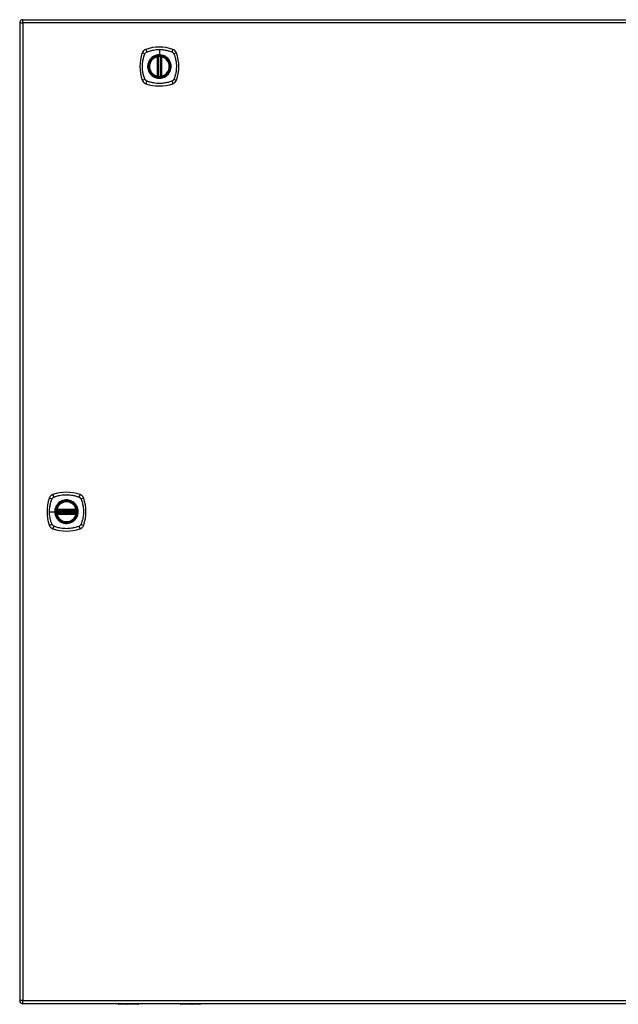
# Model space of a CAD drawing. Header units: inches. Extents: x 101 to 245, y 76 to 106.
# Tile 4 of 6: x 173 to 192, y 76 to 106. Entities that reach past the tile are written whole.
import ezdxf

# ---------------------------------------------------------------- set-up
doc = ezdxf.new("R2010")
doc.units = ezdxf.units.IN
doc.header["$MEASUREMENT"] = 0
doc.layers.add('Visible Edges(ANSI)', color=7, linetype='Continuous', lineweight=25)
doc.layers.add('Visible Tangent Edges(ANSI)', color=7, linetype='Continuous', lineweight=25)

msp = doc.modelspace()

# ---------------------------------------------------------------- linework, layer by layer
at = {"layer": 'Visible Edges(ANSI)'}
for p, q in [((173.426, 106.307), (245.031, 106.307)), ((173.327, 106.208), (173.327, 76.488)), ((177.518, 104.591), (177.518, 105.176)), ((177.537, 104.587), (177.537, 105.18)), ((177.616, 105.18), (177.616, 104.587)), ((177.636, 105.176), (177.636, 104.591)), ((174.454, 91.388), (175.048, 91.388)), ((174.458, 91.408), (175.044, 91.408)), ((175.048, 91.309), (174.454, 91.309)), ((175.044, 91.289), (174.458, 91.289)), ((245.031, 76.389), (173.426, 76.389)), ((176.931, 76.37), (176.347, 76.37)), ((176.947, 76.389), (176.947, 76.386)), ((178.207, 76.386), (178.207, 76.389)), ((178.807, 76.37), (178.223, 76.37))]:
    msp.add_line(p, q, dxfattribs=at)
for centre, radius in [((177.577, 104.883), 0.32), ((177.577, 104.883), 0.315), ((174.751, 91.348), 0.32), ((174.751, 91.348), 0.315)]:
    msp.add_circle(centre, radius, dxfattribs=at)
for centre, radius, start, end in [((173.426, 106.208), 0.099, 90, 180), ((177.222, 105.238), 0.177, 108.7722, 161.2278), ((177.577, 104.194), 1.28, 71.2278, 108.7722), ((177.932, 105.238), 0.177, 18.7722, 71.2278), ((178.266, 104.883), 1.28, 161.2278, 198.7722), ((177.577, 104.883), 0.313, 103.6344, 256.3656), ((177.577, 104.883), 0.313, 99.784, 103.6344), ((177.506, 105.176), 0.0118, 0, 103.6344), ((177.526, 105.18), 0.0118, 0, 99.784), ((177.577, 104.883), 0.313, 84.7499, 95.2501), ((177.628, 105.18), 0.0118, 80.216, 180), ((177.577, 104.883), 0.313, 76.3656, 80.216), ((177.648, 105.176), 0.0118, 76.3656, 180), ((177.577, 104.883), 0.313, 283.6344, 76.3656), ((176.888, 104.883), 1.28, 341.2278, 18.7722), ((177.506, 104.591), 0.0118, 256.3656, 0), ((177.577, 104.883), 0.313, 256.3656, 260.216), ((177.526, 104.587), 0.0118, 260.216, 0), ((177.577, 104.883), 0.313, 264.7499, 275.2501), ((177.628, 104.587), 0.0118, 180, 279.784), ((177.577, 104.883), 0.313, 279.784, 283.6344), ((177.648, 104.591), 0.0118, 180, 283.6344), ((177.222, 104.529), 0.177, 198.7722, 251.2278), ((177.577, 105.572), 1.28, 251.2278, 288.7722), ((177.932, 104.529), 0.177, 288.7722, 341.2278), ((174.751, 90.659), 1.28, 71.2278, 108.7722), ((175.44, 91.348), 1.28, 161.2278, 198.7722), ((174.396, 91.703), 0.177, 108.7722, 161.2278), ((174.751, 91.348), 0.313, 13.6344, 166.3656), ((175.106, 91.703), 0.177, 18.7722, 71.2278), ((174.062, 91.348), 1.28, 341.2278, 18.7722), ((174.751, 91.348), 0.313, 174.7499, 185.2501), ((174.751, 91.348), 0.313, 166.3656, 170.216), ((174.454, 91.4), 0.0118, 170.216, 270), ((174.458, 91.419), 0.0118, 166.3656, 270), ((175.044, 91.419), 0.0118, 270, 13.6344), ((175.048, 91.4), 0.0118, 270, 9.784), ((174.751, 91.348), 0.313, 9.784, 13.6344), ((174.751, 91.348), 0.313, 354.7499, 5.2501), ((174.454, 91.297), 0.0118, 90, 189.784), ((174.751, 91.348), 0.313, 189.784, 193.6344), ((174.458, 91.277), 0.0118, 90, 193.6344), ((174.751, 91.348), 0.313, 193.6344, 346.3656), ((175.044, 91.277), 0.0118, 346.3656, 90), ((175.048, 91.297), 0.0118, 350.216, 90), ((174.751, 91.348), 0.313, 346.3656, 350.216), ((174.396, 90.994), 0.177, 198.7722, 251.2278), ((174.751, 92.037), 1.28, 251.2278, 288.7722), ((175.106, 90.994), 0.177, 288.7722, 341.2278), ((173.426, 76.488), 0.099, 180, 270), ((176.347, 76.39), 0.0197, 180.5386, 270), ((176.931, 76.386), 0.0157, 270, 0), ((178.223, 76.386), 0.0157, 180, 270), ((178.807, 76.39), 0.0197, 270, 359.4614)]:
    msp.add_arc(centre, radius, start, end, dxfattribs=at)
for points, knots in [([(177.548, 105.195), (177.547, 105.195), (177.545, 105.195), (177.541, 105.194), (177.538, 105.194), (177.533, 105.193), (177.53, 105.193), (177.525, 105.192), (177.524, 105.192), (177.524, 105.192)], [0, 0, 0, 0, 0.01176793, 0.01176793, 0.03059662, 0.03059662, 0.06072253, 0.06072253, 0.09414345, 0.09414345, 0.09414345, 0.09414345]), ([(177.63, 105.192), (177.63, 105.192), (177.63, 105.192), (177.629, 105.192), (177.628, 105.192), (177.625, 105.193), (177.622, 105.193), (177.615, 105.194), (177.61, 105.195), (177.605, 105.195)], [0, 0, 0, 0, 0.01176876, 0.01176876, 0.03059878, 0.03059878, 0.0607268, 0.0607268, 0.09415008, 0.09415008, 0.09415008, 0.09415008]), ([(177.524, 104.575), (177.524, 104.575), (177.525, 104.575), (177.53, 104.574), (177.533, 104.573), (177.538, 104.573), (177.541, 104.572), (177.545, 104.572), (177.547, 104.572), (177.548, 104.572)], [0, 0, 0, 0, 0.03342093, 0.03342093, 0.06354683, 0.06354683, 0.08237552, 0.08237552, 0.09414345, 0.09414345, 0.09414345, 0.09414345]), ([(177.605, 104.572), (177.61, 104.572), (177.615, 104.573), (177.622, 104.574), (177.625, 104.574), (177.628, 104.575), (177.629, 104.575), (177.63, 104.575), (177.63, 104.575), (177.63, 104.575)], [0, 0, 0, 0, 0.03342328, 0.03342328, 0.06355131, 0.06355131, 0.08238132, 0.08238132, 0.09415008, 0.09415008, 0.09415008, 0.09415008]), ([(174.442, 91.402), (174.442, 91.402), (174.442, 91.401), (174.442, 91.401), (174.442, 91.4), (174.442, 91.396), (174.441, 91.393), (174.44, 91.386), (174.44, 91.382), (174.439, 91.377)], [0, 0, 0, 0, 0.01176876, 0.01176876, 0.03059878, 0.03059878, 0.0607268, 0.0607268, 0.09415008, 0.09415008, 0.09415008, 0.09415008]), ([(174.439, 91.32), (174.439, 91.318), (174.439, 91.316), (174.44, 91.312), (174.44, 91.31), (174.441, 91.304), (174.441, 91.301), (174.442, 91.296), (174.442, 91.295), (174.442, 91.295)], [0, 0, 0, 0, 0.01176793, 0.01176793, 0.03059662, 0.03059662, 0.06072253, 0.06072253, 0.09414345, 0.09414345, 0.09414345, 0.09414345]), ([(175.063, 91.377), (175.062, 91.382), (175.062, 91.386), (175.061, 91.393), (175.06, 91.396), (175.06, 91.4), (175.059, 91.401), (175.059, 91.401), (175.059, 91.402), (175.059, 91.402)], [0, 0, 0, 0, 0.03342328, 0.03342328, 0.06355131, 0.06355131, 0.08238132, 0.08238132, 0.09415008, 0.09415008, 0.09415008, 0.09415008]), ([(175.059, 91.295), (175.059, 91.295), (175.06, 91.296), (175.06, 91.301), (175.061, 91.304), (175.061, 91.31), (175.062, 91.312), (175.062, 91.316), (175.062, 91.318), (175.063, 91.32)], [0, 0, 0, 0, 0.03342093, 0.03342093, 0.06354683, 0.06354683, 0.08237552, 0.08237552, 0.09414345, 0.09414345, 0.09414345, 0.09414345])]:
    msp.add_open_spline(points, degree=3, knots=knots, dxfattribs=at)
at = {"layer": 'Visible Tangent Edges(ANSI)'}
for p, q in [((173.426, 106.208), (173.426, 106.307)), ((173.327, 106.208), (173.426, 106.208)), ((245.031, 106.208), (173.426, 106.208)), ((173.426, 106.208), (173.426, 76.488)), ((177.577, 105.4), (177.577, 105.24)), ((177.506, 105.176), (177.503, 105.188)), ((177.506, 105.176), (177.518, 105.176)), ((177.506, 105.176), (177.506, 104.591)), ((177.518, 105.176), (177.528, 105.176)), ((177.524, 105.192), (177.525, 105.186)), ((177.527, 105.18), (177.537, 105.18)), ((177.528, 104.591), (177.528, 105.176)), ((177.549, 105.183), (177.548, 105.195)), ((177.549, 104.583), (177.549, 105.183)), ((177.577, 105.235), (177.577, 105.24)), ((177.604, 105.183), (177.605, 105.195)), ((177.604, 105.183), (177.604, 104.583)), ((177.616, 105.18), (177.626, 105.18)), ((177.626, 105.176), (177.636, 105.176)), ((177.626, 105.176), (177.626, 104.591)), ((177.629, 105.186), (177.63, 105.192)), ((177.636, 105.176), (177.648, 105.176)), ((177.651, 105.188), (177.648, 105.176)), ((177.648, 104.591), (177.648, 105.176)), ((177.503, 104.579), (177.506, 104.591)), ((177.518, 104.591), (177.506, 104.591)), ((177.528, 104.591), (177.518, 104.591)), ((177.525, 104.581), (177.524, 104.575)), ((177.537, 104.587), (177.527, 104.587)), ((177.548, 104.572), (177.549, 104.583)), ((177.605, 104.572), (177.604, 104.583)), ((177.626, 104.587), (177.616, 104.587)), ((177.636, 104.591), (177.626, 104.591)), ((177.63, 104.575), (177.629, 104.581)), ((177.648, 104.591), (177.636, 104.591)), ((177.648, 104.591), (177.651, 104.579)), ((174.234, 91.348), (174.394, 91.348)), ((174.399, 91.348), (174.394, 91.348)), ((174.451, 91.376), (174.439, 91.377)), ((174.451, 91.321), (174.439, 91.32)), ((174.448, 91.4), (174.442, 91.402)), ((174.447, 91.422), (174.458, 91.419)), ((174.451, 91.376), (175.051, 91.376)), ((175.051, 91.321), (174.451, 91.321)), ((174.454, 91.388), (174.454, 91.398)), ((174.458, 91.408), (174.458, 91.419)), ((175.044, 91.419), (174.458, 91.419)), ((174.458, 91.398), (174.458, 91.408)), ((174.458, 91.398), (175.044, 91.398)), ((175.044, 91.419), (175.055, 91.422)), ((175.044, 91.419), (175.044, 91.408)), ((175.044, 91.408), (175.044, 91.398)), ((175.048, 91.398), (175.048, 91.388)), ((175.063, 91.377), (175.051, 91.376)), ((175.063, 91.32), (175.051, 91.321)), ((175.059, 91.402), (175.053, 91.4)), ((174.442, 91.295), (174.448, 91.296)), ((174.458, 91.277), (174.447, 91.275)), ((174.454, 91.299), (174.454, 91.309)), ((174.458, 91.289), (174.458, 91.299)), ((175.044, 91.299), (174.458, 91.299)), ((174.458, 91.277), (174.458, 91.289)), ((174.458, 91.277), (175.044, 91.277)), ((175.044, 91.299), (175.044, 91.289)), ((175.044, 91.289), (175.044, 91.277)), ((175.055, 91.275), (175.044, 91.277)), ((175.048, 91.309), (175.048, 91.299)), ((175.053, 91.296), (175.059, 91.295)), ((173.426, 76.488), (173.327, 76.488)), ((173.426, 76.389), (173.426, 76.488)), ((173.426, 76.488), (245.031, 76.488)), ((176.347, 76.389), (176.347, 76.37)), ((176.931, 76.37), (176.931, 76.389)), ((178.223, 76.389), (178.223, 76.37)), ((178.807, 76.37), (178.807, 76.389))]:
    msp.add_line(p, q, dxfattribs=at)
for centre, radius in [((177.577, 104.883), 0.346), ((177.577, 104.883), 0.342), ((177.577, 104.883), 0.325), ((177.577, 104.883), 0.324), ((174.751, 91.348), 0.346), ((174.751, 91.348), 0.342), ((174.751, 91.348), 0.325), ((174.751, 91.348), 0.324)]:
    msp.add_circle(centre, radius, dxfattribs=at)
for centre, start, end in [((177.577, 104.883), 103.6344, 256.3656), ((177.577, 104.883), 84.7499, 95.2501), ((177.577, 104.883), 283.6344, 76.3656), ((177.577, 104.883), 264.7499, 275.2501), ((174.751, 91.348), 13.6344, 166.3656), ((174.751, 91.348), 174.7499, 185.2501), ((174.751, 91.348), 354.7499, 5.2501), ((174.751, 91.348), 193.6344, 346.3656)]:
    msp.add_arc(centre, 0.301, start, end, dxfattribs=at)
for centre, major_axis, ratio, start_param, end_param in [((177.203, 105.296), (-0.037, 0.112), 0.042597, 0.170073, 1.307344), ((177.951, 105.296), (0.037, 0.112), 0.042597, 4.975842, 6.113112), ((177.165, 105.258), (-0.112, 0.037), 0.042597, 4.975842, 6.113112), ((177.524, 105.191), (-0.00893, -0.00773), 0.431674, 0, 1.315955), ((177.529, 105.18), (-0.0116, -0.0021), 0.025638, 4.856604, 6.283185), ((177.625, 105.18), (0.0116, -0.0021), 0.025638, 0, 1.426581), ((177.63, 105.191), (0.00893, -0.00773), 0.431674, 4.96723, 6.283185), ((177.989, 105.258), (0.112, 0.037), 0.042597, 0.170073, 1.307344), ((177.165, 104.509), (-0.112, -0.037), 0.042597, 0.170073, 1.307344), ((177.524, 104.575), (-0.00893, 0.00773), 0.431674, 4.96723, 6.283185), ((177.529, 104.587), (-0.0116, 0.0021), 0.025638, 0, 1.426581), ((177.625, 104.587), (0.0116, 0.0021), 0.025638, 4.856604, 6.283185), ((177.63, 104.575), (0.00893, 0.00773), 0.431674, 0, 1.315955), ((177.989, 104.509), (0.112, -0.037), 0.042597, 4.975842, 6.113112), ((177.203, 104.471), (-0.037, -0.112), 0.042597, 4.975842, 6.113112), ((177.951, 104.471), (0.037, -0.112), 0.042597, 0.170073, 1.307344), ((174.339, 91.723), (-0.112, 0.037), 0.042597, 4.975842, 6.113112), ((174.377, 91.761), (-0.037, 0.112), 0.042597, 0.170073, 1.307344), ((175.125, 91.761), (0.037, 0.112), 0.042597, 4.975842, 6.113112), ((175.163, 91.723), (0.112, 0.037), 0.042597, 0.170073, 1.307344), ((174.443, 91.401), (0.00773, 0.00893), 0.431674, 4.96723, 6.283185), ((174.454, 91.396), (0.0021, 0.0116), 0.025638, 0, 1.426581), ((175.048, 91.396), (-0.0021, 0.0116), 0.025638, 4.856604, 6.283185), ((175.059, 91.401), (-0.00773, 0.00893), 0.431674, 0, 1.315955), ((174.443, 91.295), (0.00773, -0.00893), 0.431674, 0, 1.315955), ((174.454, 91.301), (0.0021, -0.0116), 0.025638, 4.856604, 6.283185), ((175.048, 91.301), (-0.0021, -0.0116), 0.025638, 0, 1.426581), ((175.059, 91.295), (-0.00773, -0.00893), 0.431674, 4.96723, 6.283185), ((174.339, 90.974), (-0.112, -0.037), 0.042597, 0.170073, 1.307344), ((174.377, 90.936), (-0.037, -0.112), 0.042597, 4.975842, 6.113112), ((175.125, 90.936), (0.037, -0.112), 0.042597, 0.170073, 1.307344), ((175.163, 90.974), (0.112, -0.037), 0.042597, 4.975842, 6.113112)]:
    msp.add_ellipse(centre, major_axis=major_axis, ratio=ratio, start_param=start_param, end_param=end_param, dxfattribs=at)
for points, knots in [([(177.188, 105.323), (177.193, 105.325), (177.197, 105.327), (177.202, 105.33), (177.205, 105.331), (177.209, 105.332), (177.22, 105.336), (177.227, 105.339), (177.248, 105.346), (177.263, 105.351), (177.296, 105.361), (177.315, 105.366), (177.355, 105.376), (177.376, 105.38), (177.427, 105.389), (177.457, 105.393), (177.517, 105.399), (177.547, 105.4), (177.577, 105.4)], [-2.0916334, -2.0916334, -2.0916334, -2.0916334, -2.0642813, -2.0642813, -2.0642813, -2.0356922, -2.0356922, -1.9797509, -1.9797509, -1.8678685, -1.8678685, -1.7251565, -1.7251565, -1.5653756, -1.5653756, -1.3447881, -1.3447881, -1.1256399, -1.1256399, -1.1256399, -1.1256399]), ([(177.577, 105.4), (177.58, 105.4), (177.584, 105.4), (177.634, 105.399), (177.68, 105.396), (177.765, 105.383), (177.803, 105.375), (177.879, 105.355), (177.916, 105.343), (177.952, 105.33), (177.957, 105.327), (177.961, 105.325), (177.965, 105.323)], [-1.1256399, -1.1256399, -1.1256399, -1.1256399, -1.0995163, -1.0995163, -0.7599169, -0.7599169, -0.4729864, -0.4729864, -0.1860606, -0.1860606, -0.1860606, -0.158713, -0.158713, -0.158713, -0.158713]), ([(177.137, 104.495), (177.135, 104.499), (177.133, 104.503), (177.131, 104.508), (177.117, 104.544), (177.105, 104.582), (177.085, 104.657), (177.077, 104.695), (177.065, 104.78), (177.061, 104.826), (177.06, 104.906), (177.061, 104.94), (177.067, 105.003), (177.071, 105.033), (177.08, 105.084), (177.085, 105.105), (177.094, 105.146), (177.099, 105.164), (177.109, 105.197), (177.114, 105.212), (177.121, 105.234), (177.124, 105.241), (177.128, 105.251), (177.129, 105.255), (177.131, 105.259), (177.133, 105.263), (177.135, 105.268), (177.137, 105.272)], [-2.091632, -2.091632, -2.091632, -2.091632, -2.064284, -2.064284, -2.064284, -1.777358, -1.777358, -1.490428, -1.490428, -1.150828, -1.150828, -0.905556, -0.905556, -0.684969, -0.684969, -0.525188, -0.525188, -0.382476, -0.382476, -0.270594, -0.270594, -0.214652, -0.214652, -0.186063, -0.186063, -0.186063, -0.158711, -0.158711, -0.158711, -0.158711]), ([(177.137, 105.272), (177.137, 105.273), (177.138, 105.274), (177.141, 105.28), (177.144, 105.285), (177.151, 105.295), (177.154, 105.298), (177.158, 105.302)], [-0.07033438, -0.07033438, -0.07033438, -0.07033438, -0.06421309, -0.06421309, -0.02948796, -0.02948796, 0, 0, 0, 0]), ([(177.158, 105.302), (177.166, 105.31), (177.176, 105.317), (177.187, 105.323), (177.188, 105.323), (177.188, 105.323)], [-0.96795364, -0.96795364, -0.96795364, -0.96795364, -0.90021117, -0.90021117, -0.8975441, -0.8975441, -0.8975441, -0.8975441]), ([(177.302, 105.111), (177.267, 105.069), (177.242, 105.018), (177.221, 104.931), (177.218, 104.895), (177.224, 104.808), (177.239, 104.757), (177.275, 104.692), (177.288, 104.673), (177.302, 104.656)], [-2.261677, -2.261677, -2.261677, -2.261677, -1.798938, -1.798938, -1.507093, -1.507093, -1.067939, -1.067939, -0.878435, -0.878435, -0.878435, -0.878435]), ([(177.577, 105.235), (177.6, 105.235), (177.623, 105.233), (177.674, 105.223), (177.702, 105.214), (177.754, 105.189), (177.779, 105.173), (177.802, 105.155), (177.836, 105.127), (177.864, 105.092), (177.907, 105.013), (177.921, 104.969), (177.931, 104.89), (177.929, 104.855), (177.913, 104.762), (177.887, 104.705), (177.848, 104.658), (177.821, 104.625), (177.787, 104.597), (177.712, 104.555), (177.669, 104.541), (177.606, 104.532), (177.586, 104.531), (177.527, 104.533), (177.488, 104.54), (177.416, 104.568), (177.382, 104.587), (177.352, 104.612), (177.318, 104.64), (177.289, 104.675), (177.243, 104.759), (177.229, 104.809), (177.223, 104.895), (177.226, 104.93), (177.246, 105.016), (177.271, 105.067), (177.305, 105.108), (177.335, 105.144), (177.371, 105.173), (177.428, 105.203), (177.445, 105.21), (177.498, 105.229), (177.538, 105.235), (177.577, 105.235)], [-3.141593, -3.141593, -3.141593, -3.141593, -2.946484, -2.946484, -2.698623, -2.698623, -2.450768, -2.450768, -2.450768, -2.075295, -2.075295, -1.686192, -1.686192, -1.395223, -1.395223, -0.880236, -0.880236, -0.880236, -0.512165, -0.512165, -0.139879, -0.139879, 0.031355, 0.031355, 0.361026, 0.361026, 0.690691, 0.690691, 0.690691, 1.067939, 1.067939, 1.507093, 1.507093, 1.798938, 1.798938, 2.261677, 2.261677, 2.261677, 2.656394, 2.656394, 2.806973, 2.806973, 3.141593, 3.141593, 3.141593, 3.141593]), ([(177.577, 105.24), (177.537, 105.24), (177.497, 105.233), (177.443, 105.214), (177.426, 105.207), (177.389, 105.187), (177.368, 105.174), (177.349, 105.158)], [-3.1415927, -3.1415927, -3.1415927, -3.1415927, -2.8069728, -2.8069728, -2.6563938, -2.6563938, -2.4492433, -2.4492433, -2.4492433, -2.4492433]), ([(177.525, 105.186), (177.524, 105.186), (177.523, 105.187), (177.52, 105.188), (177.519, 105.188), (177.516, 105.188), (177.515, 105.189), (177.514, 105.189), (177.513, 105.189), (177.512, 105.189), (177.511, 105.189), (177.51, 105.189), (177.508, 105.188), (177.506, 105.188), (177.504, 105.188), (177.503, 105.188)], [0, 0, 0, 0, 0.0147084, 0.0147084, 0.031518, 0.031518, 0.04202399, 0.04202399, 0.04727699, 0.04727699, 0.05568179, 0.05568179, 0.06912947, 0.06912947, 0.08404799, 0.08404799, 0.08404799, 0.08404799]), ([(177.527, 105.18), (177.527, 105.181), (177.527, 105.183), (177.526, 105.184), (177.526, 105.184), (177.525, 105.185), (177.525, 105.186)], [-0.0331638, -0.0331638, -0.0331638, -0.0331638, -0.01452823, -0.01452823, -0.01452823, 0, 0, 0, 0]), ([(177.528, 105.176), (177.528, 105.177), (177.528, 105.177), (177.528, 105.178), (177.528, 105.178), (177.527, 105.179), (177.527, 105.179), (177.527, 105.18), (177.527, 105.18), (177.527, 105.18)], [0, 0, 0, 0, 0.00371762, 0.00371762, 0.00706872, 0.00706872, 0.00916316, 0.00916316, 0.01047218, 0.01047218, 0.01047218, 0.01047218]), ([(177.537, 105.18), (177.537, 105.18), (177.538, 105.18), (177.54, 105.181), (177.542, 105.182), (177.545, 105.182), (177.546, 105.183), (177.548, 105.183), (177.549, 105.183), (177.549, 105.183)], [-0.09414345, -0.09414345, -0.09414345, -0.09414345, -0.06072253, -0.06072253, -0.03059662, -0.03059662, -0.01176793, -0.01176793, 0, 0, 0, 0]), ([(177.804, 105.158), (177.782, 105.177), (177.756, 105.193), (177.703, 105.218), (177.675, 105.228), (177.623, 105.238), (177.6, 105.24), (177.577, 105.24)], [2.4507676, 2.4507676, 2.4507676, 2.4507676, 2.6986231, 2.6986231, 2.9464842, 2.9464842, 3.1415927, 3.1415927, 3.1415927, 3.1415927]), ([(177.604, 105.183), (177.607, 105.183), (177.609, 105.182), (177.612, 105.181), (177.614, 105.181), (177.615, 105.18), (177.616, 105.18), (177.616, 105.18), (177.616, 105.18), (177.616, 105.18)], [-0.09415008, -0.09415008, -0.09415008, -0.09415008, -0.0607268, -0.0607268, -0.03059878, -0.03059878, -0.01176876, -0.01176876, 0, 0, 0, 0]), ([(177.626, 105.18), (177.626, 105.18), (177.626, 105.18), (177.626, 105.179), (177.626, 105.179), (177.626, 105.178), (177.626, 105.178), (177.626, 105.177), (177.626, 105.177), (177.626, 105.176)], [0, 0, 0, 0, 0.00130902, 0.00130902, 0.00340346, 0.00340346, 0.00675456, 0.00675456, 0.01047218, 0.01047218, 0.01047218, 0.01047218]), ([(177.651, 105.188), (177.649, 105.188), (177.648, 105.188), (177.645, 105.188), (177.644, 105.189), (177.641, 105.189), (177.64, 105.189), (177.639, 105.189), (177.638, 105.189), (177.637, 105.188), (177.636, 105.188), (177.635, 105.188), (177.633, 105.188), (177.631, 105.187), (177.63, 105.186), (177.629, 105.186)], [-0.00107612, -0.00107612, -0.00107612, -0.00107612, 0.01363228, 0.01363228, 0.03044188, 0.03044188, 0.04094788, 0.04094788, 0.04620088, 0.04620088, 0.05460568, 0.05460568, 0.06805335, 0.06805335, 0.08297187, 0.08297187, 0.08297187, 0.08297187]), ([(177.851, 104.656), (177.89, 104.703), (177.917, 104.761), (177.934, 104.854), (177.935, 104.89), (177.926, 104.97), (177.912, 105.015), (177.878, 105.075), (177.866, 105.094), (177.851, 105.111)], [0.880236, 0.880236, 0.880236, 0.880236, 1.395223, 1.395223, 1.686192, 1.686192, 2.075295, 2.075295, 2.263394, 2.263394, 2.263394, 2.263394]), ([(177.965, 105.323), (177.973, 105.32), (177.98, 105.315), (177.997, 105.302), (178.006, 105.291), (178.014, 105.277), (178.016, 105.274), (178.017, 105.272)], [0, 0, 0, 0, 0.0481127, 0.0481127, 0.1250929, 0.1250929, 0.1407015, 0.1407015, 0.1407015, 0.1407015]), ([(178.017, 105.272), (178.019, 105.268), (178.021, 105.263), (178.023, 105.259), (178.025, 105.255), (178.026, 105.251), (178.03, 105.241), (178.032, 105.234), (178.04, 105.212), (178.044, 105.197), (178.054, 105.164), (178.059, 105.146), (178.069, 105.105), (178.074, 105.084), (178.083, 105.033), (178.087, 105.003), (178.092, 104.94), (178.094, 104.906), (178.093, 104.826), (178.089, 104.78), (178.077, 104.695), (178.069, 104.657), (178.049, 104.582), (178.037, 104.544), (178.023, 104.508), (178.021, 104.503), (178.019, 104.499), (178.017, 104.495)], [-2.091633, -2.091633, -2.091633, -2.091633, -2.064281, -2.064281, -2.064281, -2.035692, -2.035692, -1.979751, -1.979751, -1.867869, -1.867869, -1.725157, -1.725157, -1.565376, -1.565376, -1.344788, -1.344788, -1.099516, -1.099516, -0.759917, -0.759917, -0.472986, -0.472986, -0.186061, -0.186061, -0.186061, -0.158713, -0.158713, -0.158713, -0.158713]), ([(177.188, 104.443), (177.186, 104.444), (177.184, 104.445), (177.174, 104.451), (177.167, 104.456), (177.155, 104.468), (177.149, 104.474), (177.142, 104.485), (177.139, 104.49), (177.137, 104.495)], [-0.1406326, -0.1406326, -0.1406326, -0.1406326, -0.1276168, -0.1276168, -0.0774468, -0.0774468, -0.0297872, -0.0297872, 0, 0, 0, 0]), ([(177.349, 104.609), (177.379, 104.584), (177.414, 104.564), (177.487, 104.536), (177.526, 104.528), (177.586, 104.526), (177.606, 104.527), (177.67, 104.536), (177.713, 104.551), (177.77, 104.583), (177.788, 104.595), (177.804, 104.609)], [-0.690691, -0.690691, -0.690691, -0.690691, -0.361026, -0.361026, -0.031355, -0.031355, 0.139879, 0.139879, 0.512165, 0.512165, 0.692534, 0.692534, 0.692534, 0.692534]), ([(177.503, 104.579), (177.504, 104.579), (177.506, 104.579), (177.509, 104.578), (177.51, 104.578), (177.513, 104.578), (177.513, 104.578), (177.515, 104.578), (177.515, 104.578), (177.517, 104.578), (177.517, 104.578), (177.519, 104.579), (177.52, 104.579), (177.523, 104.58), (177.524, 104.58), (177.525, 104.581)], [-0.00107612, -0.00107612, -0.00107612, -0.00107612, 0.01363228, 0.01363228, 0.03044188, 0.03044188, 0.04094788, 0.04094788, 0.04620088, 0.04620088, 0.05460568, 0.05460568, 0.06805335, 0.06805335, 0.08297187, 0.08297187, 0.08297187, 0.08297187]), ([(177.527, 104.587), (177.527, 104.587), (177.527, 104.587), (177.527, 104.587), (177.527, 104.588), (177.528, 104.588), (177.528, 104.589), (177.528, 104.59), (177.528, 104.59), (177.528, 104.591)], [0, 0, 0, 0, 0.00130902, 0.00130902, 0.00340346, 0.00340346, 0.00675456, 0.00675456, 0.01047218, 0.01047218, 0.01047218, 0.01047218]), ([(177.549, 104.583), (177.549, 104.584), (177.548, 104.584), (177.546, 104.584), (177.545, 104.584), (177.542, 104.585), (177.54, 104.586), (177.538, 104.586), (177.537, 104.587), (177.537, 104.587)], [-0.09414345, -0.09414345, -0.09414345, -0.09414345, -0.08237552, -0.08237552, -0.06354683, -0.06354683, -0.03342093, -0.03342093, 0, 0, 0, 0]), ([(177.616, 104.587), (177.616, 104.587), (177.616, 104.587), (177.616, 104.586), (177.615, 104.586), (177.614, 104.586), (177.612, 104.585), (177.609, 104.584), (177.607, 104.584), (177.604, 104.583)], [-0.09415008, -0.09415008, -0.09415008, -0.09415008, -0.08238132, -0.08238132, -0.06355131, -0.06355131, -0.03342328, -0.03342328, 0, 0, 0, 0]), ([(177.626, 104.591), (177.626, 104.59), (177.626, 104.59), (177.626, 104.589), (177.626, 104.588), (177.626, 104.588), (177.626, 104.587), (177.626, 104.587), (177.626, 104.587), (177.626, 104.587)], [0, 0, 0, 0, 0.00371762, 0.00371762, 0.00706872, 0.00706872, 0.00916316, 0.00916316, 0.01047218, 0.01047218, 0.01047218, 0.01047218]), ([(177.626, 104.587), (177.627, 104.585), (177.627, 104.584), (177.627, 104.583), (177.628, 104.582), (177.628, 104.582), (177.629, 104.581)], [-0.0331638, -0.0331638, -0.0331638, -0.0331638, -0.01452823, -0.01452823, -0.01452823, 0, 0, 0, 0]), ([(177.629, 104.581), (177.63, 104.58), (177.631, 104.58), (177.634, 104.579), (177.635, 104.579), (177.637, 104.578), (177.638, 104.578), (177.64, 104.578), (177.64, 104.578), (177.641, 104.578), (177.642, 104.578), (177.644, 104.578), (177.645, 104.578), (177.648, 104.579), (177.649, 104.579), (177.651, 104.579)], [0, 0, 0, 0, 0.0147084, 0.0147084, 0.031518, 0.031518, 0.04202399, 0.04202399, 0.04727699, 0.04727699, 0.05568179, 0.05568179, 0.06912947, 0.06912947, 0.08404799, 0.08404799, 0.08404799, 0.08404799]), ([(178.017, 104.495), (178.013, 104.487), (178.009, 104.48), (177.995, 104.463), (177.985, 104.454), (177.97, 104.446), (177.968, 104.445), (177.965, 104.443)], [0, 0, 0, 0, 0.0481127, 0.0481127, 0.1250929, 0.1250929, 0.1407015, 0.1407015, 0.1407015, 0.1407015]), ([(177.965, 104.443), (177.961, 104.441), (177.957, 104.439), (177.952, 104.437), (177.916, 104.423), (177.879, 104.411), (177.803, 104.392), (177.765, 104.384), (177.68, 104.371), (177.634, 104.367), (177.554, 104.366), (177.52, 104.368), (177.457, 104.373), (177.427, 104.378), (177.376, 104.387), (177.355, 104.391), (177.315, 104.401), (177.296, 104.406), (177.263, 104.416), (177.248, 104.421), (177.227, 104.428), (177.22, 104.43), (177.209, 104.434), (177.205, 104.436), (177.202, 104.437), (177.197, 104.439), (177.193, 104.441), (177.188, 104.443)], [-2.091632, -2.091632, -2.091632, -2.091632, -2.064284, -2.064284, -2.064284, -1.777358, -1.777358, -1.490428, -1.490428, -1.150828, -1.150828, -0.905556, -0.905556, -0.684969, -0.684969, -0.525188, -0.525188, -0.382476, -0.382476, -0.270594, -0.270594, -0.214652, -0.214652, -0.186063, -0.186063, -0.186063, -0.158711, -0.158711, -0.158711, -0.158711]), ([(174.234, 91.348), (174.234, 91.352), (174.234, 91.355), (174.235, 91.405), (174.239, 91.452), (174.251, 91.536), (174.259, 91.575), (174.279, 91.65), (174.291, 91.687), (174.305, 91.724), (174.307, 91.728), (174.309, 91.733), (174.311, 91.737)], [-1.1256399, -1.1256399, -1.1256399, -1.1256399, -1.0995163, -1.0995163, -0.7599169, -0.7599169, -0.4729864, -0.4729864, -0.1860606, -0.1860606, -0.1860606, -0.158713, -0.158713, -0.158713, -0.158713]), ([(174.311, 91.737), (174.315, 91.745), (174.319, 91.752), (174.333, 91.769), (174.343, 91.778), (174.357, 91.786), (174.36, 91.787), (174.362, 91.788)], [0, 0, 0, 0, 0.0481127, 0.0481127, 0.1250929, 0.1250929, 0.1407015, 0.1407015, 0.1407015, 0.1407015]), ([(174.362, 91.788), (174.367, 91.79), (174.371, 91.792), (174.376, 91.795), (174.379, 91.796), (174.383, 91.797), (174.394, 91.801), (174.401, 91.804), (174.422, 91.811), (174.437, 91.816), (174.47, 91.826), (174.489, 91.831), (174.529, 91.841), (174.55, 91.845), (174.601, 91.854), (174.631, 91.858), (174.694, 91.864), (174.728, 91.865), (174.808, 91.864), (174.854, 91.861), (174.939, 91.848), (174.977, 91.84), (175.053, 91.82), (175.09, 91.808), (175.126, 91.795), (175.131, 91.792), (175.135, 91.79), (175.139, 91.788)], [-2.091633, -2.091633, -2.091633, -2.091633, -2.064281, -2.064281, -2.064281, -2.035692, -2.035692, -1.979751, -1.979751, -1.867869, -1.867869, -1.725157, -1.725157, -1.565376, -1.565376, -1.344788, -1.344788, -1.099516, -1.099516, -0.759917, -0.759917, -0.472986, -0.472986, -0.186061, -0.186061, -0.186061, -0.158713, -0.158713, -0.158713, -0.158713]), ([(174.399, 91.348), (174.399, 91.371), (174.401, 91.394), (174.411, 91.445), (174.42, 91.473), (174.445, 91.526), (174.461, 91.551), (174.479, 91.573), (174.508, 91.607), (174.542, 91.635), (174.621, 91.679), (174.665, 91.693), (174.745, 91.702), (174.779, 91.701), (174.872, 91.684), (174.929, 91.658), (174.976, 91.62), (175.009, 91.592), (175.037, 91.559), (175.079, 91.483), (175.094, 91.44), (175.102, 91.377), (175.103, 91.357), (175.102, 91.298), (175.094, 91.26), (175.067, 91.187), (175.047, 91.153), (175.022, 91.123), (174.994, 91.089), (174.96, 91.061), (174.876, 91.015), (174.825, 91), (174.739, 90.995), (174.704, 90.998), (174.618, 91.018), (174.568, 91.043), (174.526, 91.077), (174.49, 91.106), (174.461, 91.143), (174.431, 91.2), (174.424, 91.216), (174.405, 91.27), (174.399, 91.309), (174.399, 91.348)], [-3.141593, -3.141593, -3.141593, -3.141593, -2.946484, -2.946484, -2.698623, -2.698623, -2.450768, -2.450768, -2.450768, -2.075295, -2.075295, -1.686192, -1.686192, -1.395223, -1.395223, -0.880236, -0.880236, -0.880236, -0.512165, -0.512165, -0.139879, -0.139879, 0.031355, 0.031355, 0.361026, 0.361026, 0.690691, 0.690691, 0.690691, 1.067939, 1.067939, 1.507093, 1.507093, 1.798938, 1.798938, 2.261677, 2.261677, 2.261677, 2.656394, 2.656394, 2.806973, 2.806973, 3.141593, 3.141593, 3.141593, 3.141593]), ([(174.978, 91.623), (174.931, 91.662), (174.874, 91.689), (174.78, 91.706), (174.744, 91.707), (174.664, 91.698), (174.619, 91.683), (174.559, 91.65), (174.54, 91.637), (174.523, 91.623)], [0.880236, 0.880236, 0.880236, 0.880236, 1.395223, 1.395223, 1.686192, 1.686192, 2.075295, 2.075295, 2.263394, 2.263394, 2.263394, 2.263394]), ([(175.139, 91.788), (175.147, 91.785), (175.154, 91.78), (175.171, 91.767), (175.18, 91.756), (175.188, 91.742), (175.19, 91.739), (175.191, 91.737)], [0, 0, 0, 0, 0.0481127, 0.0481127, 0.1250929, 0.1250929, 0.1407015, 0.1407015, 0.1407015, 0.1407015]), ([(175.191, 91.737), (175.193, 91.733), (175.195, 91.728), (175.197, 91.724), (175.211, 91.687), (175.223, 91.65), (175.243, 91.575), (175.251, 91.536), (175.263, 91.452), (175.267, 91.405), (175.268, 91.326), (175.266, 91.292), (175.261, 91.229), (175.257, 91.199), (175.248, 91.148), (175.243, 91.126), (175.233, 91.086), (175.228, 91.067), (175.218, 91.034), (175.214, 91.02), (175.206, 90.998), (175.204, 90.991), (175.2, 90.98), (175.199, 90.977), (175.197, 90.973), (175.195, 90.968), (175.193, 90.964), (175.191, 90.96)], [-2.091632, -2.091632, -2.091632, -2.091632, -2.064284, -2.064284, -2.064284, -1.777358, -1.777358, -1.490428, -1.490428, -1.150828, -1.150828, -0.905556, -0.905556, -0.684969, -0.684969, -0.525188, -0.525188, -0.382476, -0.382476, -0.270594, -0.270594, -0.214652, -0.214652, -0.186063, -0.186063, -0.186063, -0.158711, -0.158711, -0.158711, -0.158711]), ([(174.311, 90.96), (174.309, 90.964), (174.307, 90.968), (174.305, 90.973), (174.303, 90.977), (174.302, 90.98), (174.298, 90.991), (174.295, 90.998), (174.288, 91.02), (174.283, 91.034), (174.273, 91.067), (174.268, 91.086), (174.259, 91.126), (174.254, 91.148), (174.245, 91.199), (174.241, 91.229), (174.236, 91.288), (174.234, 91.318), (174.234, 91.348)], [-2.0916334, -2.0916334, -2.0916334, -2.0916334, -2.0642813, -2.0642813, -2.0642813, -2.0356922, -2.0356922, -1.9797509, -1.9797509, -1.8678685, -1.8678685, -1.7251565, -1.7251565, -1.5653756, -1.5653756, -1.3447881, -1.3447881, -1.1256399, -1.1256399, -1.1256399, -1.1256399]), ([(174.476, 91.576), (174.457, 91.553), (174.441, 91.528), (174.416, 91.475), (174.407, 91.447), (174.396, 91.395), (174.394, 91.371), (174.394, 91.348)], [2.4507676, 2.4507676, 2.4507676, 2.4507676, 2.6986231, 2.6986231, 2.9464842, 2.9464842, 3.1415927, 3.1415927, 3.1415927, 3.1415927]), ([(174.394, 91.348), (174.394, 91.309), (174.401, 91.269), (174.42, 91.214), (174.427, 91.198), (174.447, 91.16), (174.461, 91.14), (174.476, 91.121)], [-3.1415927, -3.1415927, -3.1415927, -3.1415927, -2.8069728, -2.8069728, -2.6563938, -2.6563938, -2.4492433, -2.4492433, -2.4492433, -2.4492433]), ([(174.447, 91.422), (174.446, 91.421), (174.446, 91.419), (174.446, 91.417), (174.446, 91.415), (174.446, 91.413), (174.446, 91.412), (174.446, 91.41), (174.446, 91.41), (174.446, 91.409), (174.446, 91.408), (174.446, 91.406), (174.447, 91.405), (174.447, 91.403), (174.448, 91.402), (174.448, 91.4)], [-0.00107612, -0.00107612, -0.00107612, -0.00107612, 0.01363228, 0.01363228, 0.03044188, 0.03044188, 0.04094788, 0.04094788, 0.04620088, 0.04620088, 0.05460568, 0.05460568, 0.06805335, 0.06805335, 0.08297187, 0.08297187, 0.08297187, 0.08297187]), ([(174.451, 91.376), (174.451, 91.378), (174.452, 91.38), (174.453, 91.384), (174.453, 91.385), (174.454, 91.387), (174.454, 91.387), (174.454, 91.388), (174.454, 91.388), (174.454, 91.388)], [-0.09415008, -0.09415008, -0.09415008, -0.09415008, -0.0607268, -0.0607268, -0.03059878, -0.03059878, -0.01176876, -0.01176876, 0, 0, 0, 0]), ([(174.454, 91.309), (174.454, 91.309), (174.454, 91.31), (174.453, 91.312), (174.453, 91.313), (174.452, 91.316), (174.452, 91.317), (174.451, 91.319), (174.451, 91.32), (174.451, 91.321)], [-0.09414345, -0.09414345, -0.09414345, -0.09414345, -0.06072253, -0.06072253, -0.03059662, -0.03059662, -0.01176793, -0.01176793, 0, 0, 0, 0]), ([(174.454, 91.398), (174.454, 91.398), (174.454, 91.398), (174.455, 91.398), (174.455, 91.398), (174.456, 91.398), (174.456, 91.398), (174.457, 91.398), (174.458, 91.398), (174.458, 91.398)], [0, 0, 0, 0, 0.00130902, 0.00130902, 0.00340346, 0.00340346, 0.00675456, 0.00675456, 0.01047218, 0.01047218, 0.01047218, 0.01047218]), ([(175.025, 91.121), (175.05, 91.151), (175.071, 91.185), (175.098, 91.259), (175.106, 91.298), (175.108, 91.357), (175.107, 91.378), (175.098, 91.442), (175.083, 91.485), (175.051, 91.542), (175.039, 91.559), (175.025, 91.576)], [-0.690691, -0.690691, -0.690691, -0.690691, -0.361026, -0.361026, -0.031355, -0.031355, 0.139879, 0.139879, 0.512165, 0.512165, 0.692534, 0.692534, 0.692534, 0.692534]), ([(175.044, 91.398), (175.044, 91.398), (175.045, 91.398), (175.045, 91.398), (175.046, 91.398), (175.047, 91.398), (175.047, 91.398), (175.047, 91.398), (175.047, 91.398), (175.048, 91.398)], [0, 0, 0, 0, 0.00371762, 0.00371762, 0.00706872, 0.00706872, 0.00916316, 0.00916316, 0.01047218, 0.01047218, 0.01047218, 0.01047218]), ([(175.048, 91.398), (175.049, 91.398), (175.05, 91.398), (175.051, 91.399), (175.052, 91.399), (175.053, 91.4), (175.053, 91.4)], [-0.0331638, -0.0331638, -0.0331638, -0.0331638, -0.01452823, -0.01452823, -0.01452823, 0, 0, 0, 0]), ([(175.048, 91.388), (175.048, 91.388), (175.048, 91.388), (175.048, 91.387), (175.048, 91.387), (175.048, 91.385), (175.049, 91.384), (175.05, 91.38), (175.05, 91.378), (175.051, 91.376)], [-0.09415008, -0.09415008, -0.09415008, -0.09415008, -0.08238132, -0.08238132, -0.06355131, -0.06355131, -0.03342328, -0.03342328, 0, 0, 0, 0]), ([(175.051, 91.321), (175.051, 91.32), (175.05, 91.319), (175.05, 91.317), (175.05, 91.316), (175.049, 91.313), (175.049, 91.312), (175.048, 91.31), (175.048, 91.309), (175.048, 91.309)], [-0.09414345, -0.09414345, -0.09414345, -0.09414345, -0.08237552, -0.08237552, -0.06354683, -0.06354683, -0.03342093, -0.03342093, 0, 0, 0, 0]), ([(175.053, 91.4), (175.054, 91.401), (175.054, 91.403), (175.055, 91.405), (175.056, 91.407), (175.056, 91.409), (175.056, 91.41), (175.056, 91.411), (175.056, 91.412), (175.056, 91.413), (175.056, 91.414), (175.056, 91.416), (175.056, 91.417), (175.056, 91.419), (175.055, 91.421), (175.055, 91.422)], [0, 0, 0, 0, 0.0147084, 0.0147084, 0.031518, 0.031518, 0.04202399, 0.04202399, 0.04727699, 0.04727699, 0.05568179, 0.05568179, 0.06912947, 0.06912947, 0.08404799, 0.08404799, 0.08404799, 0.08404799]), ([(174.448, 91.296), (174.448, 91.295), (174.447, 91.294), (174.446, 91.292), (174.446, 91.29), (174.446, 91.288), (174.446, 91.287), (174.446, 91.285), (174.446, 91.285), (174.446, 91.284), (174.446, 91.283), (174.446, 91.281), (174.446, 91.28), (174.446, 91.277), (174.446, 91.276), (174.447, 91.275)], [0, 0, 0, 0, 0.0147084, 0.0147084, 0.031518, 0.031518, 0.04202399, 0.04202399, 0.04727699, 0.04727699, 0.05568179, 0.05568179, 0.06912947, 0.06912947, 0.08404799, 0.08404799, 0.08404799, 0.08404799]), ([(174.454, 91.299), (174.453, 91.299), (174.452, 91.298), (174.451, 91.298), (174.45, 91.297), (174.449, 91.297), (174.448, 91.296)], [-0.0331638, -0.0331638, -0.0331638, -0.0331638, -0.01452823, -0.01452823, -0.01452823, 0, 0, 0, 0]), ([(174.458, 91.299), (174.458, 91.299), (174.457, 91.299), (174.456, 91.299), (174.456, 91.299), (174.455, 91.299), (174.455, 91.299), (174.454, 91.299), (174.454, 91.299), (174.454, 91.299)], [0, 0, 0, 0, 0.00371762, 0.00371762, 0.00706872, 0.00706872, 0.00916316, 0.00916316, 0.01047218, 0.01047218, 0.01047218, 0.01047218]), ([(174.523, 91.074), (174.565, 91.039), (174.616, 91.013), (174.703, 90.993), (174.739, 90.99), (174.826, 90.996), (174.877, 91.011), (174.943, 91.047), (174.961, 91.059), (174.978, 91.074)], [-2.261677, -2.261677, -2.261677, -2.261677, -1.798938, -1.798938, -1.507093, -1.507093, -1.067939, -1.067939, -0.878435, -0.878435, -0.878435, -0.878435]), ([(175.048, 91.299), (175.047, 91.299), (175.047, 91.299), (175.047, 91.299), (175.047, 91.299), (175.046, 91.299), (175.045, 91.299), (175.045, 91.299), (175.044, 91.299), (175.044, 91.299)], [0, 0, 0, 0, 0.00130902, 0.00130902, 0.00340346, 0.00340346, 0.00675456, 0.00675456, 0.01047218, 0.01047218, 0.01047218, 0.01047218]), ([(175.055, 91.275), (175.055, 91.276), (175.056, 91.277), (175.056, 91.28), (175.056, 91.282), (175.056, 91.284), (175.056, 91.285), (175.056, 91.286), (175.056, 91.287), (175.056, 91.288), (175.056, 91.289), (175.055, 91.291), (175.055, 91.292), (175.054, 91.294), (175.054, 91.295), (175.053, 91.296)], [-0.00107612, -0.00107612, -0.00107612, -0.00107612, 0.01363228, 0.01363228, 0.03044188, 0.03044188, 0.04094788, 0.04094788, 0.04620088, 0.04620088, 0.05460568, 0.05460568, 0.06805335, 0.06805335, 0.08297187, 0.08297187, 0.08297187, 0.08297187]), ([(174.332, 90.93), (174.324, 90.938), (174.317, 90.948), (174.311, 90.959), (174.311, 90.959), (174.311, 90.96)], [-0.96795364, -0.96795364, -0.96795364, -0.96795364, -0.90021117, -0.90021117, -0.8975441, -0.8975441, -0.8975441, -0.8975441]), ([(174.362, 90.908), (174.361, 90.909), (174.36, 90.909), (174.354, 90.913), (174.349, 90.916), (174.34, 90.923), (174.336, 90.926), (174.332, 90.93)], [-0.07033438, -0.07033438, -0.07033438, -0.07033438, -0.06421309, -0.06421309, -0.02948796, -0.02948796, 0, 0, 0, 0]), ([(175.139, 90.908), (175.135, 90.906), (175.131, 90.904), (175.126, 90.902), (175.09, 90.888), (175.053, 90.876), (174.977, 90.857), (174.939, 90.849), (174.854, 90.836), (174.808, 90.832), (174.728, 90.831), (174.694, 90.833), (174.631, 90.838), (174.601, 90.843), (174.55, 90.852), (174.529, 90.856), (174.489, 90.866), (174.47, 90.871), (174.437, 90.881), (174.422, 90.886), (174.401, 90.893), (174.394, 90.895), (174.383, 90.899), (174.379, 90.901), (174.376, 90.902), (174.371, 90.904), (174.367, 90.906), (174.362, 90.908)], [-2.091632, -2.091632, -2.091632, -2.091632, -2.064284, -2.064284, -2.064284, -1.777358, -1.777358, -1.490428, -1.490428, -1.150828, -1.150828, -0.905556, -0.905556, -0.684969, -0.684969, -0.525188, -0.525188, -0.382476, -0.382476, -0.270594, -0.270594, -0.214652, -0.214652, -0.186063, -0.186063, -0.186063, -0.158711, -0.158711, -0.158711, -0.158711]), ([(175.191, 90.96), (175.19, 90.958), (175.189, 90.956), (175.183, 90.946), (175.178, 90.939), (175.167, 90.926), (175.16, 90.921), (175.149, 90.913), (175.144, 90.911), (175.139, 90.908)], [-0.1406326, -0.1406326, -0.1406326, -0.1406326, -0.1276168, -0.1276168, -0.0774468, -0.0774468, -0.0297872, -0.0297872, 0, 0, 0, 0]), ([(176.562, 76.389), (176.562, 76.389), (176.562, 76.389), (176.562, 76.387), (176.564, 76.386), (176.568, 76.382), (176.572, 76.381), (176.582, 76.379), (176.588, 76.378), (176.603, 76.379), (176.61, 76.38), (176.62, 76.384), (176.622, 76.386), (176.624, 76.389)], [0.0164947, 0.0164947, 0.0164947, 0.0164947, 0.0184654, 0.0184654, 0.0480099, 0.0480099, 0.0864179, 0.0864179, 0.1363482, 0.1363482, 0.1958079, 0.1958079, 0.2451638, 0.2451638, 0.2451638, 0.2451638]), ([(176.604, 76.389), (176.601, 76.388), (176.598, 76.388), (176.59, 76.388), (176.585, 76.388), (176.581, 76.389)], [-0.17452934, -0.17452934, -0.17452934, -0.17452934, -0.13634821, -0.13634821, -0.08698825, -0.08698825, -0.08698825, -0.08698825]), ([(178.53, 76.389), (178.531, 76.386), (178.535, 76.383), (178.545, 76.38), (178.552, 76.379), (178.567, 76.378), (178.575, 76.379), (178.585, 76.382), (178.589, 76.384), (178.591, 76.388), (178.592, 76.388), (178.592, 76.389)], [0.0165673, 0.0165673, 0.0165673, 0.0165673, 0.0704696, 0.0704696, 0.1281317, 0.1281317, 0.1830384, 0.1830384, 0.2314647, 0.2314647, 0.2452365, 0.2452365, 0.2452365, 0.2452365]), ([(178.572, 76.389), (178.569, 76.388), (178.565, 76.388), (178.557, 76.388), (178.553, 76.388), (178.55, 76.389)], [-0.17474289, -0.17474289, -0.17474289, -0.17474289, -0.12813171, -0.12813171, -0.08720179, -0.08720179, -0.08720179, -0.08720179])]:
    msp.add_open_spline(points, degree=3, knots=knots, dxfattribs=at)
for points in [[(177.349, 105.158), (177.332, 105.144), (177.316, 105.128), (177.302, 105.111)], [(177.629, 105.186), (177.628, 105.184), (177.627, 105.182), (177.626, 105.18)], [(177.851, 105.111), (177.837, 105.128), (177.822, 105.144), (177.804, 105.158)], [(177.302, 104.656), (177.316, 104.639), (177.332, 104.623), (177.349, 104.609)], [(177.525, 104.581), (177.526, 104.582), (177.527, 104.584), (177.527, 104.587)], [(177.804, 104.609), (177.821, 104.623), (177.837, 104.639), (177.851, 104.656)], [(174.523, 91.623), (174.506, 91.609), (174.49, 91.593), (174.476, 91.576)], [(175.025, 91.576), (175.011, 91.593), (174.996, 91.609), (174.978, 91.623)], [(174.448, 91.4), (174.45, 91.399), (174.452, 91.398), (174.454, 91.398)], [(174.476, 91.121), (174.49, 91.104), (174.506, 91.088), (174.523, 91.074)], [(174.978, 91.074), (174.995, 91.088), (175.011, 91.104), (175.025, 91.121)], [(175.053, 91.296), (175.052, 91.297), (175.05, 91.298), (175.048, 91.299)]]:
    msp.add_open_spline(points, degree=3, dxfattribs=at)

doc.saveas('drawing.dxf')
